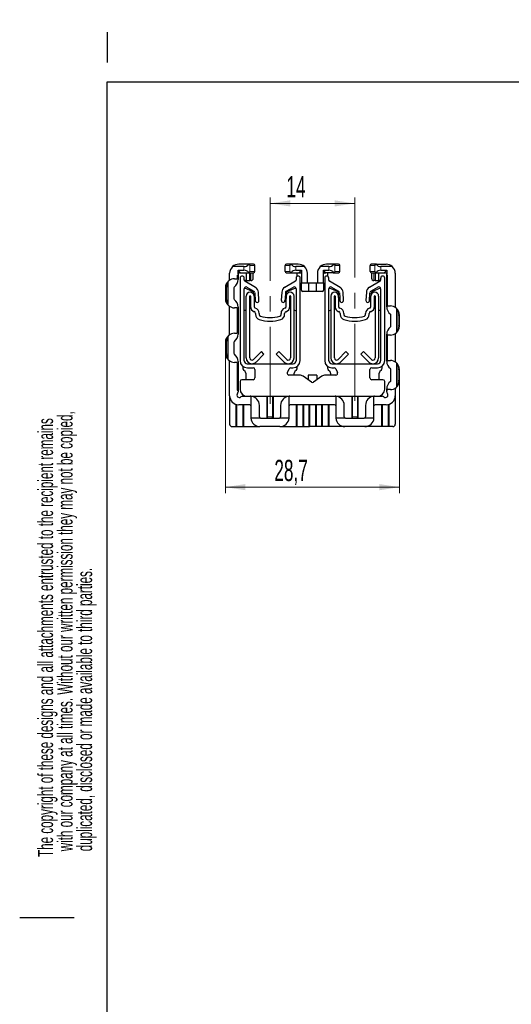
# Model space of a CAD drawing. Header units: millimetres. Extents: x 6 to 415, y 1 to 297.
# Tile 2 of 7: x 6 to 87, y 134 to 297. Entities that reach past the tile are written whole.
import ezdxf

# ---------------------------------------------------------------- set-up
doc = ezdxf.new("R2010")
doc.units = ezdxf.units.MM
doc.linetypes.add('CENTERX2', pattern=[20.32, 12.7, -2.54, 2.54, -2.54])
doc.layers.add('RAHMEN', color=7, linetype='Continuous')
doc.styles.add('SLDTEXTSTYLE0', font='TXT', dxfattribs={"width": 0.57475})
doc.styles.add('SLDTEXTSTYLE1', font='TXT', dxfattribs={"width": 0.605})
doc.dimstyles.new('SLDDIMSTYLE1', dxfattribs={"dimtxt": 3.5, "dimasz": 3.302, "dimexe": 0, "dimexo": 0.0625, "dimgap": 0.875, "dimtad": 1, "dimdec": 1, "dimrnd": 1e-09, "dimzin": 12, "dimdsep": 46, "dimtxsty": 'SLDTEXTSTYLE1', "dimsah": 1, "dimcen": 0.09, "dimadec": 0, "dimazin": 3, "dimtfac": 1, "dimtdec": 1, "dimtofl": 0, "dimtmove": 0, "dimatfit": 3, "dimfxl": 0, "dimfrac": 2, "dimtolj": 1, "dimtzin": 12, "dimarcsym": 0})

# ---------------------------------------------------------------- blocks, each defined once
blk = doc.blocks.new('SW_NOTE_0')
at = {"color": 0, "linetype": 'Continuous', "lineweight": 0, "char_height": 2.5, "attachment_point": 1, "rotation": 90, "style": 'SLDTEXTSTYLE0'}
for s, insert in [('Das Urheberrecht an diesen Zeichnungen und allen Beilagen, die dem Empfänger anvertraut sind,', (-3.22, 0)), ('verbleibt jederzeit unserer Firma. Ohne unsere schriftliche Genehmigung dürfen sie nicht kopiert,', (0, 0)), ('vervielfältigt, dritten Personen mitgeteilt oder zugänglich gemacht werden.', (3.22, 0))]:
    blk.add_mtext(s, dxfattribs=dict(at, insert=insert))
blk = doc.blocks.new('SW_NOTE_6')
at = {"layer": 'RAHMEN', "color": 0, "char_height": 2.5, "attachment_point": 1, "rotation": 90, "style": 'SLDTEXTSTYLE0'}
for s, insert in [('with our company at all times. Without our written permission they may not be copied,', (0, 0.94)), ('The copyright of these designs and all attachments entrusted to the recipient remains', (-3.22, 0)), ('duplicated, disclosed or made available to third parties.', (3.22, 0.94))]:
    blk.add_mtext(s, dxfattribs=dict(at, insert=insert))
blk = doc.blocks.new('_D_8')
at = {"color": 7, "linetype": 'Continuous', "lineweight": 0}
for p, q in [((39.42, 241.64), (39.42, 218.54)), ((68.12, 237.14), (68.12, 218.54)), ((39.42, 219.54), (68.12, 219.54))]:
    blk.add_line(p, q, dxfattribs=at)
for points in [[(39.42, 219.54), (42.72, 219.03), (42.72, 220.05)], [(68.12, 219.54), (64.82, 220.05), (64.82, 219.03)]]:
    blk.add_solid(points, dxfattribs=at)
at = {"color": 7, "linetype": 'Continuous', "lineweight": 0, "insert": (47.49, 224.05, 25.95), "char_height": 3.5, "attachment_point": 1, "style": 'SLDTEXTSTYLE1'}
blk.add_mtext('28,7', dxfattribs=at)
blk = doc.blocks.new('_D_9')
at = {"color": 7, "linetype": 'Continuous', "lineweight": 0}
for p, q in [((46.79, 256.05), (46.79, 267.37)), ((60.74, 256.05), (60.74, 267.37)), ((46.79, 266.37), (60.74, 266.37))]:
    blk.add_line(p, q, dxfattribs=at)
for points in [[(46.79, 266.37), (50.1, 265.87), (50.1, 266.88)], [(60.74, 266.37), (57.44, 266.88), (57.44, 265.87)]]:
    blk.add_solid(points, dxfattribs=at)
at = {"color": 7, "linetype": 'Continuous', "lineweight": 0, "insert": (49.49, 270.88, 25.95), "char_height": 3.5, "attachment_point": 1, "style": 'SLDTEXTSTYLE1'}
blk.add_mtext('14', dxfattribs=at)

msp = doc.modelspace()

# ---------------------------------------------------------------- linework, layer by layer
at = {"color": 7, "linetype": 'Continuous', "lineweight": 30}
for p, q in [((42.48, 255.94), (40.6, 255.94)), ((41.52, 254.74), (41.52, 255.34)), ((41.92, 254.94), (41.52, 255.34)), ((41.52, 255.34), (42.48, 255.34)), ((43.18, 256.34), (41.62, 256.34)), ((44.07, 256.34), (43.18, 256.34)), ((44.27, 255.14), (44.27, 256.14)), ((49.27, 255.14), (49.27, 256.14)), ((50.34, 256.34), (49.47, 256.34)), ((51.44, 256.34), (50.34, 256.34)), ((52.46, 255.94), (51.04, 255.94)), ((51.04, 255.34), (51.97, 255.34)), ((51.57, 254.94), (51.97, 255.34)), ((51.97, 255.34), (51.97, 254.74)), ((56.49, 255.94), (55.07, 255.94)), ((55.57, 254.74), (55.57, 255.34)), ((55.97, 254.94), (55.57, 255.34)), ((55.57, 255.34), (56.49, 255.34)), ((57.2, 256.34), (56.09, 256.34)), ((58.07, 256.34), (57.2, 256.34)), ((58.27, 255.14), (58.27, 256.14)), ((63.27, 255.14), (63.27, 256.14)), ((64.35, 256.34), (63.47, 256.34)), ((64.35, 256.34), (65.92, 256.34)), ((66.94, 255.94), (65.06, 255.94)), ((65.06, 255.34), (66.02, 255.34)), ((65.62, 254.94), (66.02, 255.34)), ((66.02, 255.34), (66.02, 254.74)), ((40.12, 253.81), (40.12, 254.84)), ((40.92, 253.94), (41.38, 253.94)), ((41.38, 254.54), (41.38, 253.94)), ((41.38, 254.54), (41.52, 254.54)), ((41.52, 254.74), (41.52, 254.54)), ((41.52, 254.54), (41.52, 253.81)), ((41.72, 254.94), (41.92, 254.94)), ((41.84, 254.05), (41.84, 240.44)), ((41.92, 254.94), (43.18, 254.94)), ((42.52, 253.71), (42.52, 254.05)), ((42.82, 253.64), (42.53, 253.64)), ((44.37, 252.52), (42.62, 253.54)), ((42.82, 254.94), (42.82, 253.64)), ((42.82, 253.64), (43.42, 253.64)), ((43.18, 254.94), (44.07, 254.94)), ((43.42, 253.64), (43.42, 254.94)), ((43.62, 253.64), (43.42, 253.64)), ((44.02, 254.04), (44.02, 254.94)), ((50.97, 253.54), (49.21, 252.52)), ((49.47, 254.94), (50.34, 254.94)), ((50.34, 254.94), (51.57, 254.94)), ((51.07, 254.05), (51.07, 253.71)), ((51.27, 254.36), (51.27, 254.94)), ((51.57, 254.94), (51.77, 254.94)), ((51.74, 240.44), (51.74, 254.05)), ((51.97, 254.74), (51.97, 253.24)), ((52.94, 253.24), (52.94, 254.84)), ((54.59, 254.84), (54.59, 253.24)), ((55.57, 253.24), (55.57, 254.74)), ((55.77, 254.94), (55.97, 254.94)), ((55.79, 254.05), (55.79, 240.44)), ((57.2, 254.94), (55.97, 254.94)), ((56.27, 254.94), (56.27, 254.36)), ((56.47, 253.71), (56.47, 254.05)), ((58.32, 252.52), (56.57, 253.54)), ((57.2, 254.94), (58.07, 254.94)), ((64.92, 253.54), (63.16, 252.52)), ((63.47, 254.94), (64.35, 254.94)), ((63.52, 254.94), (63.52, 254.04)), ((64.12, 253.64), (63.92, 253.64)), ((64.12, 254.94), (64.12, 253.64)), ((64.12, 253.64), (64.72, 253.64)), ((64.35, 254.94), (65.62, 254.94)), ((64.72, 253.64), (64.72, 254.94)), ((65.01, 253.64), (64.72, 253.64)), ((65.02, 254.05), (65.02, 253.71)), ((65.62, 254.94), (65.82, 254.94)), ((65.69, 240.44), (65.69, 254.05)), ((66.02, 254.54), (66.02, 254.74)), ((66.02, 249.31), (66.02, 254.54)), ((66.16, 254.54), (66.02, 254.54)), ((66.16, 249.44), (66.16, 254.54)), ((67.42, 254.84), (67.42, 249.31)), ((39.42, 252.44), (39.42, 250.64)), ((40.82, 252.43), (40.82, 250.64)), ((42.52, 240.41), (42.52, 252.29)), ((42.55, 252.42), (43.82, 251.9)), ((42.97, 252.55), (44.13, 251.89)), ((49.46, 251.89), (50.62, 252.55)), ((49.72, 251.9), (51.02, 252.44)), ((51.02, 252.44), (51.03, 252.44)), ((51.07, 252.29), (51.07, 240.41)), ((51.97, 252.04), (51.97, 253.24)), ((51.97, 253.24), (53.12, 253.24)), ((53.12, 253.24), (53.12, 251.84)), ((53.12, 253.24), (54.42, 253.24)), ((54.42, 251.84), (54.42, 253.24)), ((54.42, 253.24), (55.57, 253.24)), ((55.57, 253.24), (55.57, 252.04)), ((56.47, 240.41), (56.47, 252.29)), ((56.51, 252.44), (56.52, 252.44)), ((56.52, 252.44), (57.82, 251.9)), ((56.92, 252.55), (58.08, 251.89)), ((63.41, 251.89), (64.57, 252.55)), ((63.72, 251.9), (64.99, 252.42)), ((65.02, 252.29), (65.02, 240.41)), ((42.84, 240.86), (42.84, 251.06)), ((43.44, 240.86), (43.44, 251.06)), ((43.54, 251.06), (43.54, 249.36)), ((44.07, 251.53), (44.07, 251.37)), ((44.14, 251.06), (44.14, 249.36)), ((44.28, 251.64), (44.34, 250.32)), ((44.94, 250.35), (44.87, 251.71)), ((48.71, 251.71), (48.64, 250.35)), ((49.26, 250.69), (49.24, 250.32)), ((49.31, 251.64), (49.26, 250.69)), ((49.44, 250.69), (49.26, 250.69)), ((49.26, 250.69), (49.26, 250.69)), ((49.44, 250.69), (49.26, 250.69)), ((49.44, 251.06), (49.44, 250.69)), ((49.44, 249.36), (49.44, 250.69)), ((49.47, 251.24), (49.47, 251.53)), ((50.04, 249.36), (50.04, 251.06)), ((50.14, 251.06), (50.14, 240.86)), ((50.74, 240.86), (50.74, 251.06)), ((53.12, 251.84), (52.17, 251.84)), ((54.42, 251.84), (53.12, 251.84)), ((55.37, 251.84), (54.42, 251.84)), ((56.79, 251.06), (56.79, 240.86)), ((57.39, 240.86), (57.39, 251.06)), ((57.49, 251.06), (57.49, 249.36)), ((58.07, 251.53), (58.07, 251.24)), ((58.09, 250.84), (58.09, 251.06)), ((58.09, 250.84), (58.09, 249.36)), ((58.27, 250.84), (58.09, 250.84)), ((58.27, 250.84), (58.09, 250.84)), ((58.23, 251.64), (58.27, 250.84)), ((58.27, 250.84), (58.27, 250.84)), ((58.27, 250.84), (58.29, 250.32)), ((58.89, 250.35), (58.82, 251.71)), ((62.66, 251.71), (62.59, 250.35)), ((63.19, 250.32), (63.26, 251.64)), ((63.39, 249.36), (63.39, 251.06)), ((63.47, 251.37), (63.47, 251.53)), ((63.99, 249.36), (63.99, 251.06)), ((64.09, 251.06), (64.09, 240.86)), ((64.69, 251.06), (64.69, 240.86)), ((40.12, 244.81), (40.12, 249.26)), ((41.38, 249.14), (40.92, 249.14)), ((41.38, 249.14), (41.38, 244.94)), ((41.52, 249.27), (41.52, 244.81)), ((42.84, 248.78), (42.52, 248.64)), ((43.59, 249.09), (43.44, 249.03)), ((50.14, 249.01), (49.99, 249.07)), ((51.02, 248.64), (50.74, 248.76)), ((56.79, 248.76), (56.52, 248.64)), ((57.54, 249.07), (57.39, 249.01)), ((64.09, 249.03), (63.95, 249.09)), ((65.02, 248.64), (64.69, 248.78)), ((66.16, 249.44), (66.62, 249.44)), ((44.39, 248.22), (44.39, 248.06)), ((44.99, 248.22), (44.99, 248.06)), ((48.59, 248.06), (48.59, 248.22)), ((49.19, 248.06), (49.19, 248.22)), ((58.34, 248.22), (58.34, 248.06)), ((58.94, 248.22), (58.94, 248.06)), ((62.54, 248.06), (62.54, 248.22)), ((63.14, 248.06), (63.14, 248.22)), ((66.72, 246.14), (66.72, 247.93)), ((68.12, 246.14), (68.12, 247.94)), ((40.92, 244.94), (41.38, 244.94)), ((66.02, 240.31), (66.02, 244.77)), ((66.62, 244.64), (66.16, 244.64)), ((66.16, 240.44), (66.16, 244.64)), ((67.42, 244.76), (67.42, 240.31)), ((39.42, 243.44), (39.42, 241.64)), ((40.82, 243.43), (40.82, 241.64)), ((45.35, 241.92), (44.04, 240.62)), ((44.47, 240.19), (45.77, 241.5)), ((45.77, 241.5), (45.35, 241.92)), ((48.24, 241.92), (47.81, 241.5)), ((47.81, 241.5), (49.12, 240.19)), ((49.55, 240.62), (48.24, 241.92)), ((59.3, 241.92), (57.99, 240.62)), ((58.42, 240.19), (59.72, 241.5)), ((59.72, 241.5), (59.3, 241.92)), ((62.19, 241.92), (61.76, 241.5)), ((61.76, 241.5), (63.07, 240.19)), ((63.5, 240.62), (62.19, 241.92)), ((40.12, 234.64), (40.12, 240.26)), ((41.38, 240.14), (40.92, 240.14)), ((41.38, 240.14), (41.38, 235.54)), ((41.52, 240.27), (41.52, 235.54)), ((42.27, 239.52), (42.27, 239.2)), ((42.39, 238.92), (42.65, 238.66)), ((43.02, 239.91), (43.74, 239.91)), ((43.04, 239.24), (43.99, 239.24)), ((43.74, 239.91), (43.74, 239.92)), ((43.74, 239.91), (43.84, 239.91)), ((43.84, 239.91), (43.84, 239.92)), ((43.84, 239.91), (49.74, 239.91)), ((44.29, 238.94), (44.29, 237.56)), ((49.63, 238.47), (49.91, 239.07)), ((49.74, 239.92), (49.74, 239.91)), ((49.74, 239.91), (49.84, 239.91)), ((49.84, 239.91), (49.84, 239.92)), ((49.84, 239.91), (50.57, 239.91)), ((50.18, 239.24), (50.54, 239.24)), ((50.89, 238.66), (51.15, 238.92)), ((51.27, 239.2), (51.27, 239.48)), ((56.27, 239.48), (56.27, 239.2)), ((56.39, 238.92), (56.65, 238.66)), ((56.97, 239.91), (57.69, 239.91)), ((56.99, 239.24), (57.35, 239.24)), ((57.62, 239.07), (57.9, 238.47)), ((57.69, 239.92), (57.69, 239.91)), ((57.69, 239.91), (57.79, 239.91)), ((57.79, 239.91), (57.79, 239.92)), ((57.79, 239.91), (63.69, 239.91)), ((63.24, 237.56), (63.24, 238.94)), ((63.54, 239.24), (64.49, 239.24)), ((63.69, 239.92), (63.69, 239.91)), ((63.69, 239.91), (63.79, 239.91)), ((63.79, 239.92), (63.79, 239.91)), ((63.79, 239.91), (64.52, 239.91)), ((64.89, 238.66), (65.15, 238.92)), ((65.27, 239.2), (65.27, 239.52)), ((66.16, 240.44), (66.62, 240.44)), ((66.72, 237.14), (66.72, 238.93)), ((68.12, 237.14), (68.12, 238.94)), ((42.77, 238.37), (42.77, 237.26)), ((51.64, 238.04), (49.9, 238.04)), ((50.77, 238.04), (50.77, 238.37)), ((53.6, 236.89), (52.22, 237.86)), ((53.07, 238.04), (53.07, 237.26)), ((53.07, 238.04), (53.07, 238.04)), ((53.07, 238.04), (53.07, 237.26)), ((54.47, 238.04), (53.07, 238.04)), ((55.32, 237.86), (53.94, 236.89)), ((54.47, 238.04), (54.47, 237.26)), ((54.47, 238.04), (54.47, 238.04)), ((54.47, 238.04), (54.47, 237.26)), ((57.63, 238.04), (55.89, 238.04)), ((56.77, 238.37), (56.77, 238.04)), ((64.77, 237.26), (64.77, 238.37)), ((41.84, 236.96), (41.84, 235.74)), ((43.99, 237.26), (42.14, 237.26)), ((65.39, 237.26), (63.54, 237.26)), ((65.69, 235.74), (65.69, 236.96)), ((66.02, 235.54), (66.02, 235.77)), ((67.42, 235.76), (67.42, 234.64)), ((40.12, 234.64), (40.12, 229.94)), ((41.38, 235.54), (41.52, 235.54)), ((41.52, 235.54), (41.52, 235.27)), ((42.25, 234.54), (43.04, 234.54)), ((43.04, 234.54), (64.49, 234.54)), ((43.62, 234.54), (43.62, 231.04)), ((46.27, 234.54), (46.27, 230.94)), ((46.33, 234.54), (46.33, 231.14)), ((47.21, 234.54), (47.21, 231.14)), ((47.27, 234.54), (47.27, 230.94)), ((49.92, 231.04), (49.92, 234.54)), ((57.62, 234.54), (57.62, 231.04)), ((60.27, 234.54), (60.27, 230.94)), ((60.33, 234.54), (60.33, 231.14)), ((61.21, 234.54), (61.21, 231.14)), ((61.27, 234.54), (61.27, 230.94)), ((63.92, 231.04), (63.92, 234.54)), ((64.49, 234.54), (65.29, 234.54)), ((66.02, 235.27), (66.02, 235.54)), ((66.16, 235.54), (66.02, 235.54)), ((66.62, 235.64), (66.16, 235.64)), ((66.16, 235.54), (66.16, 235.64)), ((67.42, 234.64), (67.42, 229.94)), ((41.16, 233.21), (41.16, 229.54)), ((41.27, 233.18), (41.27, 229.54)), ((43.42, 233.14), (41.62, 233.14)), ((42.27, 233.14), (42.27, 229.54)), ((42.38, 233.14), (42.38, 229.54)), ((45.02, 231.14), (45.02, 233.04)), ((48.52, 233.04), (48.52, 231.14)), ((57.42, 233.14), (50.12, 233.14)), ((51.06, 233.14), (51.06, 229.54)), ((51.17, 233.14), (51.17, 229.54)), ((52.17, 233.14), (52.17, 229.54)), ((52.28, 233.14), (52.28, 229.54)), ((53.16, 233.14), (53.16, 229.54)), ((53.27, 233.14), (53.27, 229.54)), ((54.27, 233.14), (54.27, 229.54)), ((54.38, 233.14), (54.38, 229.54)), ((55.26, 233.14), (55.26, 229.54)), ((55.37, 233.14), (55.37, 229.54)), ((56.37, 233.14), (56.37, 229.54)), ((56.48, 233.14), (56.48, 229.54)), ((59.02, 231.14), (59.02, 233.04)), ((62.52, 233.04), (62.52, 231.14)), ((65.92, 233.14), (64.12, 233.14)), ((65.16, 233.14), (65.16, 229.54)), ((65.27, 233.14), (65.27, 229.54)), ((66.27, 233.18), (66.27, 229.54)), ((66.38, 233.21), (66.38, 229.54)), ((45.22, 230.94), (43.62, 230.94)), ((45.22, 230.94), (48.32, 230.94)), ((49.92, 230.94), (48.32, 230.94)), ((59.22, 230.94), (57.62, 230.94)), ((59.22, 230.94), (62.32, 230.94)), ((63.92, 230.94), (62.32, 230.94)), ((40.52, 229.54), (41.16, 229.54)), ((41.16, 229.54), (41.27, 229.54)), ((41.27, 229.54), (42.27, 229.54)), ((42.27, 229.54), (42.38, 229.54)), ((42.38, 229.54), (45.12, 229.54)), ((48.42, 229.54), (45.12, 229.54)), ((48.42, 229.54), (51.06, 229.54)), ((51.06, 229.54), (51.17, 229.54)), ((51.17, 229.54), (52.17, 229.54)), ((52.17, 229.54), (52.28, 229.54)), ((52.28, 229.54), (53.16, 229.54)), ((53.16, 229.54), (53.27, 229.54)), ((54.27, 229.54), (53.27, 229.54)), ((54.38, 229.54), (54.27, 229.54)), ((55.26, 229.54), (54.38, 229.54)), ((55.37, 229.54), (55.26, 229.54)), ((56.37, 229.54), (55.37, 229.54)), ((56.48, 229.54), (56.37, 229.54)), ((59.12, 229.54), (56.48, 229.54)), ((62.42, 229.54), (59.12, 229.54)), ((65.16, 229.54), (62.42, 229.54)), ((65.27, 229.54), (65.16, 229.54)), ((66.27, 229.54), (65.27, 229.54)), ((66.38, 229.54), (66.27, 229.54)), ((67.02, 229.54), (66.38, 229.54))]:
    msp.add_line(p, q, dxfattribs=at)
at = {"color": 7, "linetype": 'Continuous', "lineweight": 0}
for p, q in [((42.48, 255.34), (42.48, 255.94)), ((43.46, 255.14), (43.46, 256.14)), ((43.46, 256.14), (44.27, 256.14)), ((49.27, 256.14), (50.06, 256.14)), ((50.06, 255.14), (50.06, 256.14)), ((51.04, 255.34), (51.04, 255.94)), ((56.49, 255.34), (56.49, 255.94)), ((57.48, 255.14), (57.48, 256.14)), ((57.48, 256.14), (58.27, 256.14)), ((63.27, 256.14), (64.07, 256.14)), ((64.07, 255.14), (64.07, 256.14)), ((65.06, 255.34), (65.06, 255.94)), ((44.27, 255.14), (43.46, 255.14)), ((43.62, 254.94), (43.62, 253.64)), ((50.06, 255.14), (49.27, 255.14)), ((58.27, 255.14), (57.48, 255.14)), ((64.07, 255.14), (63.27, 255.14)), ((63.92, 253.64), (63.92, 254.94)), ((39.67, 252.44), (39.42, 252.44)), ((39.67, 250.64), (39.67, 252.44)), ((39.68, 252.61), (39.68, 250.47)), ((39.89, 249.6), (39.89, 253.48)), ((39.42, 250.64), (39.67, 250.64)), ((67.64, 248.98), (67.64, 245.1)), ((67.86, 245.97), (67.86, 248.11)), ((67.87, 247.94), (67.87, 246.14)), ((68.12, 247.94), (67.87, 247.94)), ((67.87, 246.14), (68.12, 246.14)), ((39.89, 240.6), (39.89, 244.48)), ((39.67, 243.44), (39.42, 243.44)), ((39.67, 241.64), (39.67, 243.44)), ((39.68, 243.61), (39.68, 241.47)), ((39.42, 241.64), (39.67, 241.64)), ((67.64, 239.98), (67.64, 236.1)), ((67.86, 236.97), (67.86, 239.11)), ((68.12, 238.94), (67.87, 238.94)), ((67.87, 238.94), (67.87, 237.14)), ((67.87, 237.14), (68.12, 237.14)), ((47.21, 231.14), (46.33, 231.14)), ((61.21, 231.14), (60.33, 231.14))]:
    msp.add_line(p, q, dxfattribs=at)
at = {"color": 7, "linetype": 'CENTERX2', "lineweight": 0}
for p, q in [((46.79, 233.29), (46.79, 256.05)), ((60.74, 233.81), (60.74, 256.05))]:
    msp.add_line(p, q, dxfattribs=at)
at = {"color": 7, "linetype": 'Continuous', "lineweight": 30}
for centre, radius, start, end in [((41.62, 254.84), 1.5, 132.8334, 180), ((41.62, 254.84), 1.5, 90, 132.8334), ((42.48, 256.94), 1, 270, 321.8653), ((42.48, 254.34), 1, 38.1347, 90), ((44.07, 256.14), 0.2, 0, 90), ((49.47, 256.14), 0.2, 90, 180), ((51.04, 256.94), 1, 218.1347, 270), ((51.04, 254.34), 1, 90, 141.8653), ((51.44, 254.84), 1.5, 47.1666, 90), ((51.44, 254.84), 1.5, 360, 47.1666), ((56.09, 254.84), 1.5, 132.8334, 180), ((56.09, 254.84), 1.5, 90, 132.8334), ((56.49, 256.94), 1, 270, 321.8653), ((56.49, 254.34), 1, 38.1347, 90), ((58.07, 256.14), 0.2, 0, 90), ((63.47, 256.14), 0.2, 90, 180), ((65.06, 256.94), 1, 218.1347, 270), ((65.06, 254.34), 1, 90, 141.8653), ((65.92, 254.84), 1.5, 47.1666, 90), ((65.92, 254.84), 1.5, 0, 47.1666), ((40.92, 252.44), 1.5, 128.9903, 180), ((40.92, 252.44), 1.5, 90, 128.9903), ((39.92, 253.81), 0.2, 306.0319, 0), ((40.02, 253.81), 1.5, 306.0319, 0), ((41.72, 254.74), 0.2, 90, 180), ((42.18, 254.05), 0.338, 0, 180), ((42.72, 253.71), 0.2, 180, 240), ((43.62, 254.04), 0.4, 270, 0), ((44.07, 255.14), 0.2, 270, 0), ((49.47, 255.14), 0.2, 180, 270), ((50.87, 253.71), 0.2, 300, 0), ((51.41, 254.05), 0.338, 0, 180), ((51.77, 254.74), 0.2, 360, 90), ((55.77, 254.74), 0.2, 90, 180), ((56.13, 254.05), 0.338, 0, 180), ((56.67, 253.71), 0.2, 180, 240), ((58.07, 255.14), 0.2, 270, 0), ((63.47, 255.14), 0.2, 180, 270), ((63.92, 254.04), 0.4, 180, 270), ((64.82, 253.71), 0.2, 300, 360), ((65.36, 254.05), 0.338, 0, 180), ((65.82, 254.74), 0.2, 360, 90), ((41.02, 252.43), 0.2, 126.0319, 180), ((42.82, 252.29), 0.3, 60, 180), ((43.67, 251.53), 0.4, 0, 67.5), ((43.87, 251.66), 1, 3, 60), ((49.71, 251.66), 1, 120, 177), ((49.87, 251.53), 0.4, 112.5, 180), ((50.77, 252.29), 0.3, 0, 120), ((52.17, 252.04), 0.2, 180, 270), ((55.37, 252.04), 0.2, 270, 360), ((56.77, 252.29), 0.3, 60, 180), ((57.67, 251.53), 0.4, 0, 67.5), ((57.82, 251.66), 1, 3, 60), ((63.66, 251.66), 1, 120, 177), ((63.87, 251.53), 0.4, 112.5, 180), ((64.72, 252.29), 0.3, 0, 120), ((40.92, 250.64), 1.5, 180, 231.0097), ((41.02, 250.64), 0.2, 180, 233.9681), ((40.02, 249.27), 1.5, 0, 53.9681), ((43.49, 251.06), 0.65, 0, 180), ((43.49, 251.06), 0.05, 0, 180), ((43.98, 251.63), 0.3, 3, 60), ((44.64, 250.34), 0.3, 183, 3), ((48.94, 250.34), 0.3, 177, 357), ((49.61, 251.63), 0.3, 120, 177), ((50.09, 251.06), 0.65, 360, 180), ((50.09, 251.06), 0.05, 0, 180), ((57.44, 251.06), 0.65, 0, 180), ((57.44, 251.06), 0.05, 0, 180), ((57.93, 251.63), 0.3, 3, 60), ((58.59, 250.34), 0.3, 183, 3), ((62.89, 250.34), 0.3, 177, 357), ((63.56, 251.63), 0.3, 120, 177), ((64.04, 251.06), 0.65, 360, 180), ((64.04, 251.06), 0.05, 0, 180), ((40.92, 250.64), 1.5, 231.0097, 270), ((39.92, 249.26), 0.2, 0, 53.9681), ((44.44, 249.36), 0.9, 180, 253.0422), ((44.44, 249.36), 0.3, 180, 253.0422), ((44.09, 248.22), 0.9, 0, 73.0422), ((49.49, 248.22), 0.9, 106.9578, 180), ((49.14, 249.36), 0.3, 286.9578, 0), ((49.14, 249.36), 0.9, 286.9578, 360), ((58.39, 249.36), 0.9, 180, 253.0422), ((58.39, 249.36), 0.3, 180, 253.0422), ((58.04, 248.22), 0.9, 0, 73.0422), ((63.44, 248.22), 0.9, 106.9578, 180), ((63.09, 249.36), 0.3, 286.9578, 0), ((63.09, 249.36), 0.9, 286.9578, 360), ((67.52, 249.31), 1.5, 180, 233.9681), ((66.62, 247.94), 1.5, 51.0097, 90), ((67.62, 249.31), 0.2, 180, 233.9681), ((66.62, 247.94), 1.5, 0, 51.0097), ((44.09, 248.22), 0.3, 0, 73.0422), ((45.29, 248.06), 0.9, 180, 251.3885), ((45.29, 248.06), 0.3, 180, 251.3885), ((46.79, 252.52), 5.6, 251.3885, 288.6115), ((46.79, 252.52), 5, 251.3885, 288.6115), ((48.29, 248.06), 0.3, 288.6115, 360), ((48.29, 248.06), 0.9, 288.6115, 360), ((49.49, 248.22), 0.3, 106.9578, 180), ((50.87, 248.27), 0.4, 60, 67.5), ((56.67, 248.27), 0.4, 112.5, 120), ((58.04, 248.22), 0.3, 0, 73.0422), ((59.24, 248.06), 0.9, 180, 251.3885), ((59.24, 248.06), 0.3, 180, 251.3885), ((60.74, 252.52), 5.6, 251.3885, 288.6115), ((60.74, 252.52), 5, 251.3885, 288.6115), ((62.24, 248.06), 0.3, 288.6115, 360), ((62.24, 248.06), 0.9, 288.6115, 360), ((63.44, 248.22), 0.3, 106.9578, 180), ((66.52, 247.93), 0.2, 0, 53.9681), ((67.52, 244.77), 1.5, 126.0319, 180), ((66.52, 246.14), 0.2, 306.0319, 0), ((66.62, 246.14), 1.5, 308.9903, 0), ((40.92, 243.44), 1.5, 128.9903, 180), ((40.92, 243.44), 1.5, 90, 128.9903), ((39.92, 244.81), 0.2, 306.0319, 0), ((40.02, 244.81), 1.5, 306.0319, 0), ((66.62, 246.14), 1.5, 270, 308.9903), ((67.62, 244.76), 0.2, 126.0319, 180), ((41.02, 243.43), 0.2, 126.0319, 180), ((40.92, 241.64), 1.5, 180, 231.0097), ((41.02, 241.64), 0.2, 180, 233.9681), ((40.02, 240.27), 1.5, 0, 53.9681), ((43.79, 240.86), 0.95, 180, 266.983), ((43.79, 240.86), 0.35, 180, 315), ((49.79, 240.86), 0.35, 225, 0), ((49.79, 240.86), 0.95, 273.017, 360), ((57.74, 240.86), 0.95, 180, 266.983), ((57.74, 240.86), 0.35, 180, 315), ((63.74, 240.86), 0.35, 225, 360), ((63.74, 240.86), 0.95, 273.017, 360), ((40.92, 241.64), 1.5, 231.0097, 270), ((39.92, 240.26), 0.2, 0, 53.9681), ((43.04, 240.44), 1.2, 180, 270), ((42.67, 239.2), 0.4, 180, 225), ((43.02, 240.41), 0.5, 180, 270), ((43.79, 240.86), 0.95, 273.017, 315), ((43.99, 238.94), 0.3, 0, 90), ((49.79, 240.86), 0.95, 225, 266.983), ((50.18, 238.94), 0.3, 90, 155), ((50.54, 240.44), 1.2, 270, 0), ((50.57, 240.41), 0.5, 270, 0), ((50.87, 239.2), 0.4, 315, 360), ((56.99, 240.44), 1.2, 180, 270), ((56.67, 239.2), 0.4, 180, 225), ((56.97, 240.41), 0.5, 180, 270), ((57.35, 238.94), 0.3, 25, 90), ((57.74, 240.86), 0.95, 273.017, 315), ((63.74, 240.86), 0.95, 225, 266.983), ((63.54, 238.94), 0.3, 90, 180), ((64.49, 240.44), 1.2, 270, 0), ((64.52, 240.41), 0.5, 270, 0), ((64.87, 239.2), 0.4, 315, 0), ((67.52, 240.31), 1.5, 180, 233.9681), ((66.62, 238.94), 1.5, 51.0097, 90), ((66.52, 238.93), 0.2, 0, 53.9681), ((67.62, 240.31), 0.2, 180, 233.9681), ((66.62, 238.94), 1.5, 360, 51.0097), ((42.37, 238.37), 0.4, 0, 45), ((43.99, 237.56), 0.3, 270, 0), ((49.9, 238.34), 0.3, 155, 270), ((51.17, 238.37), 0.4, 135, 180), ((51.64, 237.04), 1, 55, 90), ((55.89, 237.04), 1, 90, 125), ((56.37, 238.37), 0.4, 0, 45), ((57.63, 238.34), 0.3, 270, 25), ((63.54, 237.56), 0.3, 180, 270), ((65.17, 238.37), 0.4, 135, 180), ((42.14, 236.96), 0.3, 90, 180), ((43.04, 235.74), 1.2, 180, 270), ((53.77, 237.14), 0.3, 235, 305), ((64.49, 235.74), 1.2, 270, 0), ((65.39, 236.96), 0.3, 0, 90), ((67.52, 235.77), 1.5, 126.0319, 180), ((66.62, 237.14), 1.5, 270, 308.9903), ((66.52, 237.14), 0.2, 306.0319, 0), ((67.62, 235.76), 0.2, 126.0319, 180), ((66.62, 237.14), 1.5, 308.9903, 0), ((41.62, 234.64), 1.5, 180, 270), ((41.72, 234.74), 0.4, 138.5904, 311.4096), ((41.12, 235.27), 0.4, 318.5904, 0), ((42.25, 234.14), 0.4, 90, 131.4096), ((43.52, 233.04), 1.5, 86.1774, 90), ((43.52, 233.04), 1.5, 360, 86.1774), ((50.02, 233.04), 1.5, 93.8226, 180), ((50.02, 233.04), 1.5, 90, 93.8226), ((57.52, 233.04), 1.5, 86.1774, 90), ((57.52, 233.04), 1.5, 360, 86.1774), ((64.02, 233.04), 1.5, 93.8226, 180), ((64.02, 233.04), 1.5, 90, 93.8226), ((65.29, 234.14), 0.4, 48.5904, 90), ((65.82, 234.74), 0.4, 228.5904, 41.4096), ((65.92, 234.64), 1.5, 270, 0), ((66.42, 235.27), 0.4, 180, 221.4096), ((43.42, 232.94), 0.2, 360, 90), ((50.12, 232.94), 0.2, 90, 180), ((57.42, 232.94), 0.2, 0, 90), ((64.12, 232.94), 0.2, 90, 180), ((45.12, 231.04), 1.5, 180, 183.8226), ((45.12, 231.04), 1.5, 183.8226, 270), ((45.22, 231.14), 0.2, 180, 270), ((48.32, 231.14), 0.2, 270, 0), ((48.42, 231.04), 1.5, 270, 356.1774), ((48.42, 231.04), 1.5, 356.1774, 0), ((59.12, 231.04), 1.5, 180, 183.8226), ((59.12, 231.04), 1.5, 183.8226, 270), ((59.22, 231.14), 0.2, 180, 270), ((62.32, 231.14), 0.2, 270, 360), ((62.42, 231.04), 1.5, 270, 356.1774), ((62.42, 231.04), 1.5, 356.1774, 360), ((40.52, 229.94), 0.4, 180, 270), ((67.02, 229.94), 0.4, 270, 0)]:
    msp.add_arc(centre, radius, start, end, dxfattribs=at)
at = {"color": 7, "linetype": 'Continuous', "lineweight": 0}
for centre, start, end in [((40.92, 252.44), 172.2483, 180), ((40.92, 250.64), 180, 187.7517), ((66.62, 247.94), 0, 7.7517), ((66.62, 246.14), 352.2483, 0), ((40.92, 243.44), 172.2483, 180), ((40.92, 241.64), 180, 187.7517), ((66.62, 238.94), 0, 7.7517), ((66.62, 237.14), 352.2483, 0)]:
    msp.add_arc(centre, 1.25, start, end, dxfattribs=at)
at = {"color": 7, "linetype": 'Continuous', "lineweight": 30}
for centre, major_axis, ratio, start_param, end_param in [((43.15, 256.14), (0.169, 0.141), 0.8391, 0.363811, 0.785398), ((50.37, 256.14), (0.169, -0.141), 0.8391, 2.356194, 2.777781), ((57.17, 256.14), (0.169, 0.141), 0.8391, 0.363811, 0.785398), ((64.39, 256.14), (0.169, -0.141), 0.8391, 2.356194, 2.777781), ((43.15, 255.14), (0.169, -0.141), 0.8391, 5.497787, 5.919374), ((50.37, 255.14), (0.169, 0.141), 0.8391, 3.505404, 3.926991), ((57.17, 255.14), (0.169, -0.141), 0.8391, 5.497787, 5.919374), ((64.39, 255.14), (0.169, 0.141), 0.8391, 3.505404, 3.926991), ((46.33, 231.14), (0, 0.2), 0.043661, 1.570796, 3.141593), ((47.2, 231.14), (0, 0.2), 0.043661, 3.141593, 4.712389), ((60.33, 231.14), (0, 0.2), 0.043661, 1.570796, 3.141593), ((61.2, 231.14), (0, 0.2), 0.043661, 3.141593, 4.712389)]:
    msp.add_ellipse(centre, major_axis=major_axis, ratio=ratio, start_param=start_param, end_param=end_param, dxfattribs=at)
for points, knots in [([(43.26, 256.32), (43.27, 256.32), (43.34, 256.29), (43.41, 256.23), (43.45, 256.16), (43.46, 256.14), (43.46, 256.14)], [0, 0, 0, 0, 0.065905, 0.651112, 0.987851, 1, 1, 1, 1]), ([(50.06, 256.14), (50.06, 256.14), (50.07, 256.16), (50.11, 256.23), (50.18, 256.29), (50.25, 256.32), (50.26, 256.32)], [0, 0, 0, 0, 0.012149, 0.348888, 0.934095, 1, 1, 1, 1]), ([(57.28, 256.32), (57.29, 256.32), (57.36, 256.29), (57.43, 256.23), (57.47, 256.16), (57.48, 256.14), (57.48, 256.14)], [0, 0, 0, 0, 0.065905, 0.651112, 0.987851, 1, 1, 1, 1]), ([(64.07, 256.14), (64.08, 256.14), (64.08, 256.16), (64.12, 256.23), (64.2, 256.29), (64.27, 256.32), (64.27, 256.32)], [0, 0, 0, 0, 0.012149, 0.348888, 0.934095, 1, 1, 1, 1]), ([(39.89, 253.48), (39.91, 253.51), (39.93, 253.56), (39.96, 253.59), (39.97, 253.6)], [0, 0, 0, 0, 0.625976, 1, 1, 1, 1]), ([(43.46, 255.14), (43.46, 255.14), (43.45, 255.11), (43.41, 255.05), (43.34, 254.98), (43.27, 254.96), (43.26, 254.96)], [0, 0, 0, 0, 0.012149, 0.348888, 0.934095, 1, 1, 1, 1]), ([(50.26, 254.96), (50.25, 254.96), (50.18, 254.98), (50.11, 255.05), (50.07, 255.11), (50.06, 255.14), (50.06, 255.14)], [0, 0, 0, 0, 0.065905, 0.651111, 0.987851, 1, 1, 1, 1]), ([(57.48, 255.14), (57.48, 255.14), (57.47, 255.11), (57.43, 255.05), (57.36, 254.98), (57.29, 254.96), (57.28, 254.96)], [0, 0, 0, 0, 0.012149, 0.348889, 0.934095, 1, 1, 1, 1]), ([(64.27, 254.96), (64.27, 254.96), (64.2, 254.98), (64.12, 255.05), (64.08, 255.11), (64.08, 255.14), (64.07, 255.14)], [0, 0, 0, 0, 0.065905, 0.651112, 0.987851, 1, 1, 1, 1]), ([(39.68, 252.61), (39.68, 252.61), (39.68, 252.62), (39.68, 252.64), (39.69, 252.69), (39.7, 252.81), (39.74, 253.04), (39.81, 253.28), (39.87, 253.43), (39.89, 253.48)], [0, 0, 0, 0, 0.009389, 0.016524, 0.072061, 0.194906, 0.414259, 0.809067, 1, 1, 1, 1]), ([(39.89, 249.6), (39.87, 249.65), (39.81, 249.8), (39.74, 250.04), (39.7, 250.26), (39.69, 250.38), (39.68, 250.44), (39.68, 250.46), (39.68, 250.47), (39.68, 250.47)], [0, 0, 0, 0, 0.1909334, 0.5857413, 0.8050941, 0.9279393, 0.9834761, 0.990611, 1, 1, 1, 1]), ([(39.97, 249.47), (39.95, 249.49), (39.92, 249.53), (39.9, 249.58), (39.89, 249.6)], [0, 0, 0, 0, 0.6309657, 1, 1, 1, 1]), ([(67.56, 249.1), (67.58, 249.08), (67.61, 249.05), (67.64, 249), (67.64, 248.98)], [0, 0, 0, 0, 0.6309688, 1, 1, 1, 1]), ([(67.64, 248.98), (67.66, 248.93), (67.73, 248.78), (67.8, 248.54), (67.84, 248.31), (67.85, 248.19), (67.85, 248.14), (67.86, 248.12), (67.86, 248.11), (67.86, 248.11)], [0, 0, 0, 0, 0.190934, 0.585742, 0.805095, 0.92794, 0.983478, 0.990612, 1, 1, 1, 1]), ([(67.86, 245.97), (67.86, 245.97), (67.86, 245.96), (67.85, 245.94), (67.85, 245.88), (67.84, 245.76), (67.8, 245.54), (67.73, 245.3), (67.66, 245.15), (67.64, 245.1)], [0, 0, 0, 0, 0.009388, 0.0165229, 0.0720597, 0.194906, 0.4142581, 0.8090664, 1, 1, 1, 1]), ([(39.68, 243.61), (39.68, 243.61), (39.68, 243.62), (39.68, 243.64), (39.69, 243.69), (39.7, 243.81), (39.74, 244.04), (39.81, 244.28), (39.87, 244.43), (39.89, 244.48)], [0, 0, 0, 0, 0.009389, 0.016523, 0.072061, 0.194906, 0.414259, 0.809067, 1, 1, 1, 1]), ([(39.89, 244.48), (39.91, 244.51), (39.93, 244.56), (39.96, 244.59), (39.97, 244.6)], [0, 0, 0, 0, 0.625977, 1, 1, 1, 1]), ([(67.64, 245.1), (67.63, 245.07), (67.61, 245.02), (67.57, 244.98), (67.56, 244.97)], [0, 0, 0, 0, 0.625976, 1, 1, 1, 1]), ([(39.89, 240.6), (39.87, 240.65), (39.81, 240.8), (39.74, 241.04), (39.7, 241.26), (39.69, 241.38), (39.68, 241.44), (39.68, 241.46), (39.68, 241.47), (39.68, 241.47)], [0, 0, 0, 0, 0.190934, 0.585742, 0.805095, 0.92794, 0.983477, 0.990611, 1, 1, 1, 1]), ([(39.97, 240.47), (39.95, 240.49), (39.92, 240.53), (39.9, 240.58), (39.89, 240.6)], [0, 0, 0, 0, 0.630967, 1, 1, 1, 1]), ([(67.56, 240.1), (67.58, 240.08), (67.61, 240.05), (67.64, 240), (67.64, 239.98)], [0, 0, 0, 0, 0.630967, 1, 1, 1, 1]), ([(67.64, 239.98), (67.66, 239.93), (67.73, 239.78), (67.8, 239.54), (67.84, 239.31), (67.85, 239.19), (67.85, 239.14), (67.86, 239.12), (67.86, 239.11), (67.86, 239.11)], [0, 0, 0, 0, 0.190934, 0.585742, 0.805095, 0.92794, 0.983477, 0.990611, 1, 1, 1, 1]), ([(67.64, 236.1), (67.63, 236.07), (67.61, 236.02), (67.57, 235.98), (67.56, 235.97)], [0, 0, 0, 0, 0.625976, 1, 1, 1, 1]), ([(67.86, 236.97), (67.86, 236.97), (67.86, 236.96), (67.85, 236.94), (67.85, 236.88), (67.84, 236.76), (67.8, 236.54), (67.73, 236.3), (67.66, 236.15), (67.64, 236.1)], [0, 0, 0, 0, 0.009388, 0.016523, 0.07206, 0.194905, 0.414258, 0.809066, 1, 1, 1, 1])]:
    msp.add_open_spline(points, degree=3, knots=knots, dxfattribs=at)
at = {"layer": 'RAHMEN', "color": 7}
msp.add_line((19.9, 294.61), (19.9, 289.61), dxfattribs=at)
at = {"layer": 'RAHMEN', "color": 7, "linetype": 'Continuous', "lineweight": 30}
for p, q in [((19.9, 286.42), (415.01, 286.42)), ((19.9, 6.58), (19.9, 286.42))]:
    msp.add_line(p, q, dxfattribs=at)
at = {"layer": 'RAHMEN', "color": 7, "linetype": 'Continuous'}
msp.add_line((5.5, 148.49), (14.5, 148.49), dxfattribs=at)

# ---------------------------------------------------------------- block references
at = {"color": 7, "linetype": 'Continuous', "lineweight": 0}
msp.add_blockref('SW_NOTE_0', (11.43, 6.98), dxfattribs=at)
at = {"layer": 'RAHMEN', "color": 7}
msp.add_blockref('SW_NOTE_6', (11.72, 158.5), dxfattribs=at)

# ---------------------------------------------------------------- dimensions: what is measured, and where the dimension line sits
at = {"color": 7, "linetype": 'Continuous', "lineweight": 0}
dim = msp.add_linear_dim(base=(60.74334675, 266.37313049), p1=(46.79334675, 256.05156635), p2=(60.74334675, 256.05156635), angle=0, dimstyle='SLDDIMSTYLE1', dxfattribs=at)
dim.commit()
dim.dimension.update_dxf_attribs({"geometry": '_D_9', "text_midpoint": (53.76834675, 266.37313049), "dimtype": 160})
dim = msp.add_linear_dim(base=(68.12, 219.54), p1=(39.42, 241.64), p2=(68.12, 237.14), dimstyle='SLDDIMSTYLE1', dxfattribs=at)
dim.commit()
dim.dimension.update_dxf_attribs({"geometry": '_D_8', "text_midpoint": (53.77, 219.54), "dimtype": 160})

doc.saveas('drawing.dxf')
